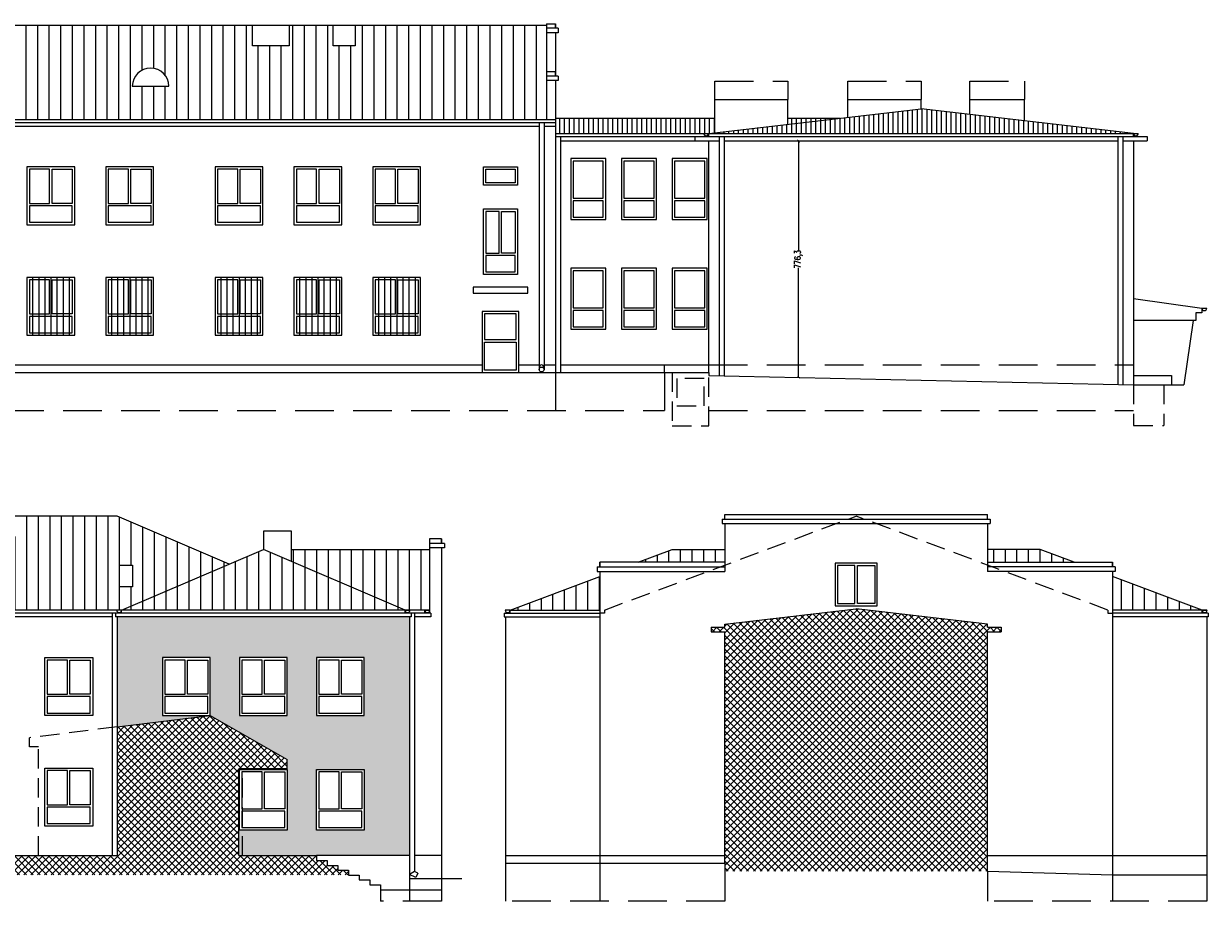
# Model space of a CAD drawing. Header units: centimetres. Extents: x -169503 to -110243, y -22061 to 11368.
# Tile 2 of 37: x -165591 to -161700, y -2219 to 662. Entities that reach past the tile are written whole.
import ezdxf

# ---------------------------------------------------------------- set-up
doc = ezdxf.new("R2010")
doc.units = ezdxf.units.CM
doc.header["$LTSCALE"] = 10
doc.linetypes.add('KRESKOWA', pattern=[19.05, 12.7, -6.35])
doc.linetypes.add('UKRYTE', pattern=[9.525, 6.35, -3.175])
doc.layers.get('0').update_dxf_attribs({"color": 250})
doc.layers.get('Defpoints').update_dxf_attribs({"color": 250})
for name, color, linetype, lineweight in [('_DOCIEPLENIE ISTN', 250, 'Continuous', 15), ('_KRATY', 250, 'Continuous', 15), ('_OKNA', 250, 'Continuous', 15), ('_SC', 250, 'Continuous', 15), ('_WID', 250, 'Continuous', 15)]:
    doc.layers.add(name, color=color, linetype=linetype, lineweight=lineweight)
doc.styles.add('styl1', font='Simplex.SHX', dxfattribs={"width": 0.7})
doc.dimstyles.new('100', dxfattribs={"dimtxt": 20, "dimasz": 10, "dimexe": 1.25, "dimexo": 0, "dimtad": 0, "dimdec": 1, "dimdsep": 46, "dimlunit": 6, "dimtxsty": 'styl1', "dimblk1": 'ARCHTICK', "dimblk2": 'ARCHTICK', "dimsah": 1, "dimcen": 5, "dimclrt": 256, "dimadec": 0, "dimazin": 0, "dimtfac": 1, "dimtdec": 1, "dimtmove": 0, "dimatfit": 3, "dimldrblk": 'ARCHTICK', "dimfxl": 1.25, "dimtolj": 1, "dimtzin": 0, "dimarcsym": 0})

# ---------------------------------------------------------------- blocks, each defined once
blk = doc.blocks.new('_ARCHTICK')
at = {"color": 0, "linetype": 'ByBlock', "const_width": 0.15}
blk.add_lwpolyline([(-0.5, -0.5), (0.5, 0.5)], dxfattribs=at)
blk = doc.blocks.new('*D204')
at = {"layer": '_WID', "color": 0, "lineweight": -2}
for p, q in [((-163045.9, 277.5), (-163047.1, 277.5)), ((-163045.9, 277.5), (-163045.9, -82.1)), ((-163045.9, -498.9), (-163045.9, -139.3)), ((-163045.9, -498.9), (-163047.1, -498.9))]:
    blk.add_line(p, q, dxfattribs=at)
at = {"layer": 'Defpoints', "color": 0}
for p in [(-163045.9, 277.5), (-163045.9, -498.9), (-163045.9, -498.9)]:
    blk.add_point(p, dxfattribs=at)
at = {"layer": '_WID', "color": 0, "lineweight": -2, "xscale": 10, "yscale": 10, "zscale": 10}
for p, rotation in [((-163045.9, 277.5), 90), ((-163045.9, -498.9), 270)]:
    blk.add_blockref('_ARCHTICK', p, dxfattribs=dict(at, rotation=rotation))
at = {"layer": '_WID', "insert": (-163045.9, -110.7), "char_height": 20, "attachment_point": 5, "rotation": 90, "style": 'styl1'}
blk.add_mtext('\\A1;776,3', dxfattribs=at)

msp = doc.modelspace()

# ---------------------------------------------------------------- hatches: boundary and pattern name
at = {"layer": '_DOCIEPLENIE ISTN'}
h = msp.add_hatch(dxfattribs=at)
h.set_pattern_fill('AR-CONC', color=256, scale=0.2)
h.set_pattern_definition([(50, (-20038.21, -1611.04), (36.436934, -3.187817), [3.81, -41.91]), (355, (-20038.21, -1611.04), (-7.048684, 38.211369), [3.048, -33.528117]), (100.451445, (-20035.175, -1611.306), (29.388249, 35.02355), [3.238002, -35.618049]), (46.1842, (-20038.21, -1600.88), (54.215808, -8.408466), [5.715, -62.865]), (96.635558, (-20033.693, -1601.58), (47.480827, 49.485225), [4.857005, -53.427122]), (351.18415, (-20038.21, -1600.88), (47.480827, 49.485225), [4.571993, -50.291946]), (21, (-20033.13, -1603.42), (30.322878, -20.4530396), [3.81, -41.91]), (326, (-20033.13, -1603.42), (12.360406, 36.837593), [3.048, -33.528]), (71.451445, (-20030.604, -1605.125), (42.683284, 16.384554), [3.238002, -35.6179875]), (37.5, (-20038.211, -1611.04), (0.6177207, 16.9110078), [0, -33.1216, 0, -34.036, 0, -33.655]), (7.5, (-20038.211, -1611.04), (13.3639325, 20.036115), [0, -19.4056, 0, -32.3596, 0, -12.827]), (327.5, (-20049.54, -1611.04), (27.118119, -1.1457488), [0, -12.7, 0, -39.624, 0, -52.578]), (317.5, (-20054.62, -1611.04), (29.6258363, 5.0852982), [0, -16.51, 0, -26.3144, 0, -37.338])])
h.paths.add_polyline_path([(-164322.96, -1284.58), (-165283.96, -1284.58), (-165283.96, -1646.18), (-164977.96, -1608.58), (-165134.96, -1608.58), (-165134.96, -1418.58), (-164977.96, -1418.58), (-164977.96, -1608.58), (-164724.96, -1753.58), (-164724.96, -1783.58), (-164883.96, -1783.58), (-164883.96, -2068.58), (-164628.96, -2068.58), (-164322.96, -2068.58)])
h.paths.add_polyline_path([(-164881.96, -1418.58), (-164724.96, -1418.58), (-164724.96, -1608.58), (-164881.96, -1608.58)], flags=16)
h.paths.add_polyline_path([(-164873.96, -1426.58), (-164807.46, -1426.58), (-164807.46, -1538.58), (-164873.96, -1538.58)], flags=0)
h.paths.add_polyline_path([(-164799.46, -1426.58), (-164732.96, -1426.58), (-164732.96, -1538.58), (-164799.46, -1538.58)], flags=0)
h.paths.add_polyline_path([(-164873.96, -1546.58), (-164732.96, -1546.58), (-164732.96, -1600.58), (-164873.96, -1600.58)], flags=0)
h.paths.add_polyline_path([(-164628.96, -1418.58), (-164471.96, -1418.58), (-164471.96, -1608.58), (-164628.96, -1608.58)], flags=16)
h.paths.add_polyline_path([(-164620.96, -1426.58), (-164554.46, -1426.58), (-164554.46, -1538.58), (-164620.96, -1538.58)], flags=0)
h.paths.add_polyline_path([(-164881.96, -1785.58), (-164724.96, -1785.58), (-164724.96, -1984.58), (-164881.96, -1984.58)], flags=16)
h.paths.add_polyline_path([(-164620.96, -1546.58), (-164479.96, -1546.58), (-164479.96, -1600.58), (-164620.96, -1600.58)], flags=0)
h.paths.add_polyline_path([(-164873.96, -1793.58), (-164807.46, -1793.58), (-164807.46, -1914.58), (-164873.96, -1914.58)], flags=0)
h.paths.add_polyline_path([(-164546.46, -1426.58), (-164479.96, -1426.58), (-164479.96, -1538.58), (-164546.46, -1538.58)], flags=0)
h.paths.add_polyline_path([(-164799.46, -1793.58), (-164732.96, -1793.58), (-164732.96, -1914.58), (-164799.46, -1914.58)], flags=0)
h.paths.add_polyline_path([(-164873.96, -1922.58), (-164732.96, -1922.58), (-164732.96, -1976.58), (-164873.96, -1976.58)], flags=0)
h.paths.add_polyline_path([(-164628.96, -1785.58), (-164471.96, -1785.58), (-164471.96, -1984.58), (-164628.96, -1984.58)], flags=16)
h.paths.add_polyline_path([(-164620.96, -1793.58), (-164554.46, -1793.58), (-164554.46, -1914.58), (-164620.96, -1914.58)], flags=0)
h.paths.add_polyline_path([(-164546.46, -1793.58), (-164479.96, -1793.58), (-164479.96, -1914.58), (-164546.46, -1914.58)], flags=0)
h.paths.add_polyline_path([(-164620.96, -1922.58), (-164479.96, -1922.58), (-164479.96, -1976.58), (-164620.96, -1976.58)], flags=0)
at = {"layer": '_OKNA'}
h = msp.add_hatch(dxfattribs=at)
h.set_pattern_fill('ANSI31', color=256, scale=12, angle=45)
h.paths.add_polyline_path([(-166491.33, 547.42), (-166944.83, 547.42), (-166944.83, 348.46), (-166929.83, 348.46), (-166864.83, 348.46), (-166491.33, 508.1)])
h.paths.add_polyline_path([(-166399.33, 547.42), (-166864.83, 348.46), (-165933.83, 348.46)])
h.paths.add_polyline_path([(-163873.83, 657.26), (-164501.33, 657.26), (-164501.33, 589.64), (-164573.83, 589.64), (-164573.83, 657.26), (-164718.83, 657.26), (-164718.83, 589.64), (-164838.83, 589.64), (-164838.83, 657.26), (-165918.83, 657.26), (-166287.58, 499.66), (-165933.83, 348.46), (-165917.83, 348.46), (-163873.83, 348.46)])
h.paths.add_polyline_path([(-165113.83, 456.94), (-165233.83, 456.94, -1)], flags=16)
h.paths.add_polyline_path([(-165927.33, 425.24), (-165969.33, 425.24), (-165969.33, 495.88), (-165927.33, 495.88)], flags=16)
h = msp.add_hatch(dxfattribs=at)
h.set_pattern_fill('ANSI31', color=256, scale=5, angle=45)
h.paths.add_polyline_path([(-163320.83, 352.46), (-163843.83, 352.46), (-163843.83, 302.46), (-163340.83, 302.46), (-163320.83, 304.78)])
h.paths.add_polyline_path([(-162643.33, 383.29), (-163340.83, 302.46), (-161945.83, 302.46)])
h.paths.add_polyline_path([(-162909.33, 352.46), (-163080.83, 352.46), (-163080.83, 332.59)], flags=17)
h = msp.add_hatch(dxfattribs=at)
h.set_pattern_fill('ANSI31', color=256, scale=12, angle=45)
h.set_pattern_definition([(90, (-20038.21, -1611.04), (-38.1, 7e-15), [])])
h.paths.add_polyline_path([(-164257.96, -1063.62), (-164711.46, -1063.62), (-164711.46, -1102.94), (-164337.96, -1262.58), (-164257.96, -1262.58)])
h.paths.add_polyline_path([(-164711.46, -1102.94), (-164803.46, -1063.62), (-165268.96, -1262.58), (-164337.96, -1262.58)])
h.paths.add_polyline_path([(-165283.96, -953.78), (-165608.96, -953.78), (-165608.96, -1021.4), (-165728.96, -1021.4), (-165728.96, -953.78), (-166483.96, -953.78), (-166483.96, -1021.4), (-166628.96, -1021.4), (-166628.96, -953.78), (-166883.96, -953.78), (-166883.96, -1021.4), (-167003.96, -1021.4), (-167003.96, -953.78), (-167328.96, -953.78), (-167328.96, -1262.58), (-165268.96, -1262.58), (-164915.2, -1111.38)])
h.paths.add_polyline_path([(-165233.46, -1115.16), (-165233.46, -1185.8), (-165275.46, -1185.8), (-165275.46, -1115.16)], flags=16)
h.paths.add_polyline_path([(-165968.96, -1154.1), (-166088.96, -1154.1, -1)], flags=16)
h = msp.add_hatch(dxfattribs=at)
h.set_pattern_fill('ANSI31', color=256, scale=12, angle=45)
h.set_pattern_definition([(90, (8702.66, -1611.04), (-38.1, 7e-15), [])])
h.paths.add_polyline_path([(-163697.83, -1152.36), (-163992.83, -1262.58), (-163697.83, -1262.58)])
h.paths.add_polyline_path([(-163287.83, -1063.62), (-163460.33, -1063.62), (-163572.62, -1105.58), (-163287.83, -1105.58)])
h.paths.add_polyline_path([(-162252.33, -1063.62), (-162424.83, -1063.62), (-162424.83, -1105.58), (-162140.04, -1105.58)])
h.paths.add_polyline_path([(-162014.83, -1152.36), (-162014.83, -1262.58), (-161719.83, -1262.58)])
h = msp.add_hatch(dxfattribs=at)
h.set_pattern_fill('ANSI37', color=256, scale=5)
h.set_pattern_definition([(45, (8702.66, -1611.04), (-11.2253202, 11.2253202), []), (135, (8702.66, -1611.04), (-11.2253202, -11.2253202), [])])
h.paths.add_polyline_path([(-162424.83, -1333.58), (-162379.83, -1333.58), (-162379.83, -1318.58), (-162424.83, -1318.58), (-162424.83, -1308.58), (-162856.33, -1258.58), (-163287.83, -1308.58), (-163287.83, -1318.58), (-163332.83, -1318.58), (-163332.83, -1333.58), (-163287.83, -1333.58), (-163287.83, -2093.58), (-163287.83, -2119.58), (-162424.83, -2119.58)])
h = msp.add_hatch(dxfattribs=at)
h.set_pattern_fill('ANSI37', color=256, scale=5)
h.set_pattern_definition([(45, (-20038.211, -1611.04), (-11.2253202, 11.2253202), []), (135, (-20038.211, -1611.04), (-11.2253202, -11.2253202), [])])
h.paths.add_polyline_path([(-164883.96, -1783.58), (-164724.96, -1783.58), (-164724.96, -1753.58), (-164977.96, -1608.58), (-165283.96, -1646.18), (-165283.96, -2068.58), (-165887.96, -2068.58), (-165887.96, -2131.58), (-164523.96, -2131.58), (-164523.96, -2116.58), (-164558.96, -2116.58), (-164558.96, -2100.58), (-164593.96, -2100.58), (-164593.96, -2084.58), (-164628.96, -2084.58), (-164628.96, -2068.58), (-164883.96, -2068.58)])

# ---------------------------------------------------------------- linework, layer by layer
at = {"layer": '_KRATY'}
for p, q in [((-165561.33, -170.54), (-165561.33, -360.54)), ((-165541.33, -170.54), (-165541.33, -360.54)), ((-165521.33, -170.54), (-165521.33, -360.54)), ((-165501.33, -170.54), (-165501.33, -360.54)), ((-165481.33, -170.54), (-165481.33, -360.54)), ((-165461.33, -170.54), (-165461.33, -360.54)), ((-165441.33, -170.54), (-165441.33, -360.54)), ((-165302.33, -170.54), (-165302.33, -360.54)), ((-165282.33, -170.54), (-165282.33, -360.54)), ((-165262.33, -170.54), (-165262.33, -360.54)), ((-165242.33, -170.54), (-165242.33, -360.54)), ((-165222.33, -170.54), (-165222.33, -360.54)), ((-165202.33, -170.54), (-165202.33, -360.54)), ((-165182.33, -170.54), (-165182.33, -360.54)), ((-164943.33, -170.54), (-164943.33, -360.54)), ((-164923.33, -170.54), (-164923.33, -360.54)), ((-164903.33, -170.54), (-164903.33, -360.54)), ((-164883.33, -170.54), (-164883.33, -360.54)), ((-164863.33, -170.54), (-164863.33, -360.54)), ((-164843.33, -170.54), (-164843.33, -360.54)), ((-164823.33, -170.54), (-164823.33, -360.54)), ((-164684.33, -170.54), (-164684.33, -360.54)), ((-164664.33, -170.54), (-164664.33, -360.54)), ((-164644.33, -170.54), (-164644.33, -360.54)), ((-164624.33, -170.54), (-164624.33, -360.54)), ((-164604.33, -170.54), (-164604.33, -360.54)), ((-164584.33, -170.54), (-164584.33, -360.54)), ((-164564.33, -170.54), (-164564.33, -360.54)), ((-164425.33, -170.54), (-164425.33, -360.54)), ((-164405.33, -170.54), (-164405.33, -360.54)), ((-164385.33, -170.54), (-164385.33, -360.54)), ((-164365.33, -170.54), (-164365.33, -360.54)), ((-164345.33, -170.54), (-164345.33, -360.54)), ((-164325.33, -170.54), (-164325.33, -360.54)), ((-164305.33, -170.54), (-164305.33, -360.54))]:
    msp.add_line(p, q, dxfattribs=at)
at = {"layer": '_OKNA'}
for points in [[(-163785.83, 89.46), (-163686.83, 89.46), (-163686.83, 211.46), (-163785.83, 211.46)], [(-163619.33, 89.46), (-163520.33, 89.46), (-163520.33, 211.46), (-163619.33, 211.46)], [(-163452.83, 89.46), (-163353.83, 89.46), (-163353.83, 211.46), (-163452.83, 211.46)], [(-165571.83, 72.46), (-165505.33, 72.46), (-165505.33, 184.46), (-165571.83, 184.46)], [(-165430.83, 72.46), (-165497.33, 72.46), (-165497.33, 184.46), (-165430.83, 184.46)], [(-165312.83, 72.46), (-165246.33, 72.46), (-165246.33, 184.46), (-165312.83, 184.46)], [(-165171.83, 72.46), (-165238.33, 72.46), (-165238.33, 184.46), (-165171.83, 184.46)], [(-164953.83, 72.46), (-164887.33, 72.46), (-164887.33, 184.46), (-164953.83, 184.46)], [(-164812.83, 72.46), (-164879.33, 72.46), (-164879.33, 184.46), (-164812.83, 184.46)], [(-164694.83, 72.46), (-164628.33, 72.46), (-164628.33, 184.46), (-164694.83, 184.46)], [(-164553.83, 72.46), (-164620.33, 72.46), (-164620.33, 184.46), (-164553.83, 184.46)], [(-164435.83, 72.46), (-164369.33, 72.46), (-164369.33, 184.46), (-164435.83, 184.46)], [(-164294.83, 72.46), (-164361.33, 72.46), (-164361.33, 184.46), (-164294.83, 184.46)], [(-164072.83, 184.46), (-163976.83, 184.46), (-163976.83, 140.46), (-164072.83, 140.46)], [(-163785.83, 27.46), (-163686.83, 27.46), (-163686.83, 81.46), (-163785.83, 81.46)], [(-163619.33, 27.46), (-163520.33, 27.46), (-163520.33, 81.46), (-163619.33, 81.46)], [(-163452.83, 27.46), (-163353.83, 27.46), (-163353.83, 81.46), (-163452.83, 81.46)], [(-165571.83, 10.46), (-165430.83, 10.46), (-165430.83, 64.46), (-165571.83, 64.46)], [(-165312.83, 10.46), (-165171.83, 10.46), (-165171.83, 64.46), (-165312.83, 64.46)], [(-164953.83, 10.46), (-164812.83, 10.46), (-164812.83, 64.46), (-164953.83, 64.46)], [(-164694.83, 10.46), (-164553.83, 10.46), (-164553.83, 64.46), (-164694.83, 64.46)], [(-164435.83, 10.46), (-164294.83, 10.46), (-164294.83, 64.46), (-164435.83, 64.46)], [(-164072.83, -90.54), (-164028.83, -90.54), (-164028.83, 46.46), (-164072.83, 46.46)], [(-163976.83, -90.54), (-164020.83, -90.54), (-164020.83, 46.46), (-163976.83, 46.46)], [(-164072.83, -152.54), (-163976.83, -152.54), (-163976.83, -98.54), (-164072.83, -98.54)], [(-163785.83, -270.54), (-163686.83, -270.54), (-163686.83, -148.54), (-163785.83, -148.54)], [(-163619.33, -270.54), (-163520.33, -270.54), (-163520.33, -148.54), (-163619.33, -148.54)], [(-163452.83, -270.54), (-163353.83, -270.54), (-163353.83, -148.54), (-163452.83, -148.54)], [(-165571.83, -290.54), (-165505.33, -290.54), (-165505.33, -178.54), (-165571.83, -178.54)], [(-165430.83, -290.54), (-165497.33, -290.54), (-165497.33, -178.54), (-165430.83, -178.54)], [(-165312.83, -290.54), (-165246.33, -290.54), (-165246.33, -178.54), (-165312.83, -178.54)], [(-165171.83, -290.54), (-165238.33, -290.54), (-165238.33, -178.54), (-165171.83, -178.54)], [(-164953.83, -290.54), (-164887.33, -290.54), (-164887.33, -178.54), (-164953.83, -178.54)], [(-164812.83, -290.54), (-164879.33, -290.54), (-164879.33, -178.54), (-164812.83, -178.54)], [(-164694.83, -290.54), (-164628.33, -290.54), (-164628.33, -178.54), (-164694.83, -178.54)], [(-164553.83, -290.54), (-164620.33, -290.54), (-164620.33, -178.54), (-164553.83, -178.54)], [(-164435.83, -290.54), (-164369.33, -290.54), (-164369.33, -178.54), (-164435.83, -178.54)], [(-164294.83, -290.54), (-164361.33, -290.54), (-164361.33, -178.54), (-164294.83, -178.54)], [(-165571.83, -352.54), (-165430.83, -352.54), (-165430.83, -298.54), (-165571.83, -298.54)], [(-165312.83, -352.54), (-165171.83, -352.54), (-165171.83, -298.54), (-165312.83, -298.54)], [(-164953.83, -352.54), (-164812.83, -352.54), (-164812.83, -298.54), (-164953.83, -298.54)], [(-164694.83, -352.54), (-164553.83, -352.54), (-164553.83, -298.54), (-164694.83, -298.54)], [(-164435.83, -352.54), (-164294.83, -352.54), (-164294.83, -298.54), (-164435.83, -298.54)], [(-164076.83, -374.54), (-163972.83, -374.54), (-163972.83, -290.54), (-164076.83, -290.54)], [(-163785.83, -332.54), (-163686.83, -332.54), (-163686.83, -278.54), (-163785.83, -278.54)], [(-163619.33, -332.54), (-163520.33, -332.54), (-163520.33, -278.54), (-163619.33, -278.54)], [(-163452.83, -332.54), (-163353.83, -332.54), (-163353.83, -278.54), (-163452.83, -278.54)], [(-164076.83, -382.54), (-163972.83, -382.54), (-163972.83, -474.54), (-164076.83, -474.54)], [(-162917.33, -1240.58), (-162860.33, -1240.58), (-162860.33, -1116.58), (-162917.33, -1116.58)], [(-162795.33, -1240.58), (-162852.33, -1240.58), (-162852.33, -1116.58), (-162795.33, -1116.58)], [(-165512.96, -1538.58), (-165446.46, -1538.58), (-165446.46, -1426.58), (-165512.96, -1426.58)], [(-165371.96, -1538.58), (-165438.46, -1538.58), (-165438.46, -1426.58), (-165371.96, -1426.58)], [(-165126.96, -1538.58), (-165060.46, -1538.58), (-165060.46, -1426.58), (-165126.96, -1426.58)], [(-164985.96, -1538.58), (-165052.46, -1538.58), (-165052.46, -1426.58), (-164985.96, -1426.58)], [(-164873.96, -1538.58), (-164807.46, -1538.58), (-164807.46, -1426.58), (-164873.96, -1426.58)], [(-164732.96, -1538.58), (-164799.46, -1538.58), (-164799.46, -1426.58), (-164732.96, -1426.58)], [(-164620.96, -1538.58), (-164554.46, -1538.58), (-164554.46, -1426.58), (-164620.96, -1426.58)], [(-164479.96, -1538.58), (-164546.46, -1538.58), (-164546.46, -1426.58), (-164479.96, -1426.58)], [(-165512.96, -1600.58), (-165371.96, -1600.58), (-165371.96, -1546.58), (-165512.96, -1546.58)], [(-165126.96, -1600.58), (-164985.96, -1600.58), (-164985.96, -1546.58), (-165126.96, -1546.58)], [(-164873.96, -1600.58), (-164732.96, -1600.58), (-164732.96, -1546.58), (-164873.96, -1546.58)], [(-164620.96, -1600.58), (-164479.96, -1600.58), (-164479.96, -1546.58), (-164620.96, -1546.58)], [(-165512.96, -1901.58), (-165446.46, -1901.58), (-165446.46, -1789.58), (-165512.96, -1789.58)], [(-165371.96, -1901.58), (-165438.46, -1901.58), (-165438.46, -1789.58), (-165371.96, -1789.58)], [(-164873.96, -1914.58), (-164807.46, -1914.58), (-164807.46, -1793.58), (-164873.96, -1793.58)], [(-164732.96, -1914.58), (-164799.46, -1914.58), (-164799.46, -1793.58), (-164732.96, -1793.58)], [(-164620.96, -1914.58), (-164554.46, -1914.58), (-164554.46, -1793.58), (-164620.96, -1793.58)], [(-164479.96, -1914.58), (-164546.46, -1914.58), (-164546.46, -1793.58), (-164479.96, -1793.58)], [(-165512.96, -1963.58), (-165371.96, -1963.58), (-165371.96, -1909.58), (-165512.96, -1909.58)], [(-164873.96, -1976.58), (-164732.96, -1976.58), (-164732.96, -1922.58), (-164873.96, -1922.58)], [(-164620.96, -1976.58), (-164479.96, -1976.58), (-164479.96, -1922.58), (-164620.96, -1922.58)]]:
    msp.add_lwpolyline(points, close=True, dxfattribs=at)
at = {"layer": '_SC'}
for p, q in [((-166984.83, -482.54), (-163340.83, -482.54)), ((-163340.83, -482.54), (-163340.83, -492.54)), ((-163340.83, -492.54), (-161945.83, -522.54)), ((-161945.83, -522.54), (-161780.11, -522.54)), ((-163287.83, -1308.58), (-162856.33, -1258.58)), ((-162424.83, -1308.58), (-162856.33, -1258.58)), ((-163332.83, -1318.58), (-163287.83, -1318.58)), ((-163332.83, -1318.58), (-163332.83, -1333.58)), ((-163287.83, -1318.58), (-163287.83, -1308.58)), ((-162424.83, -1318.58), (-162424.83, -1308.58)), ((-162424.83, -1318.58), (-162379.83, -1318.58)), ((-162379.83, -1318.58), (-162379.83, -1333.58)), ((-163332.83, -1333.58), (-163287.83, -1333.58)), ((-163287.83, -2093.58), (-163287.83, -1333.58)), ((-162424.83, -2119.58), (-162424.83, -1333.58)), ((-162424.83, -1333.58), (-162379.83, -1333.58)), ((-165283.96, -1646.18), (-164977.96, -1608.58)), ((-164977.96, -1608.58), (-164724.96, -1753.58)), ((-165283.96, -1673.1), (-165283.96, -2068.58)), ((-164883.96, -2068.58), (-164883.96, -1783.58)), ((-164724.96, -1783.58), (-164883.96, -1783.58)), ((-164724.96, -1783.58), (-164724.96, -1753.58)), ((-165887.96, -2068.58), (-165283.96, -2068.58)), ((-164883.96, -2068.58), (-164628.96, -2068.58)), ((-164628.96, -2068.58), (-164628.96, -2084.58)), ((-164628.96, -2084.58), (-164593.96, -2084.58)), ((-164593.96, -2084.58), (-164593.96, -2100.58)), ((-164593.96, -2100.58), (-164558.96, -2100.58)), ((-164558.96, -2100.58), (-164558.96, -2116.58)), ((-164007.83, -2093.58), (-163287.83, -2093.58)), ((-164558.96, -2116.58), (-164523.96, -2116.58)), ((-164523.96, -2116.58), (-164523.96, -2132.58)), ((-164523.96, -2132.58), (-164488.96, -2132.58)), ((-164488.96, -2132.58), (-164488.96, -2148.58)), ((-162424.83, -2119.58), (-162014.83, -2131.58)), ((-162014.83, -2131.58), (-161704.83, -2131.58)), ((-164488.96, -2148.58), (-164453.96, -2148.58)), ((-164453.96, -2148.58), (-164453.96, -2164.58)), ((-164453.96, -2164.58), (-164418.96, -2164.58)), ((-164418.96, -2164.58), (-164418.96, -2180.58)), ((-164418.96, -2180.58), (-164217.96, -2180.58))]:
    msp.add_line(p, q, dxfattribs=at)
at = {"layer": '_WID'}
for p, q in [((-163873.83, 662.46), (-163873.83, 348.46)), ((-163873.83, 662.46), (-163843.83, 662.46)), ((-163843.83, 662.46), (-163843.83, 647.46)), ((-163843.83, 647.46), (-163843.83, 662.46)), ((-165918.83, 657.26), (-163873.83, 657.26)), ((-163834.83, 647.46), (-163873.83, 647.46)), ((-163834.83, 632.46), (-163873.83, 632.46)), ((-163843.83, 632.46), (-163843.83, 490.46)), ((-163834.83, 647.46), (-163834.83, 632.46)), ((-163873.83, 505.46), (-163843.83, 505.46)), ((-163834.83, 490.46), (-163873.83, 490.46)), ((-163834.83, 475.46), (-163873.83, 475.46)), ((-163843.83, 505.46), (-163843.83, 490.46)), ((-163843.83, 490.46), (-163843.83, 505.46)), ((-163843.83, 475.46), (-163843.83, -482.54)), ((-163834.83, 490.46), (-163834.83, 475.46)), ((-165233.83, 456.94), (-165113.83, 456.94)), ((-163320.83, 304.78), (-163320.83, 413.29)), ((-163320.83, 413.29), (-163080.83, 413.29)), ((-163080.83, 332.59), (-163080.83, 413.29)), ((-162883.33, 355.48), (-162883.33, 413.29)), ((-162883.33, 413.29), (-162643.33, 413.29)), ((-162643.33, 383.29), (-162643.33, 413.29)), ((-162483.33, 364.75), (-162483.33, 413.29)), ((-162483.33, 413.29), (-162303.33, 413.29)), ((-162303.33, 343.89), (-162303.33, 413.29)), ((-163843.83, 352.46), (-163320.83, 352.46)), ((-163340.83, 302.46), (-162643.33, 383.29)), ((-163080.83, 352.46), (-162909.33, 352.46)), ((-161945.83, 302.46), (-162643.33, 383.29)), ((-166949.83, 338.46), (-163843.83, 338.46)), ((-166944.83, 348.46), (-163843.83, 348.46)), ((-166884.83, 326.46), (-163897.56, 326.46)), ((-163897.56, 338.46), (-163897.56, -472.71)), ((-163881.56, 338.46), (-163881.56, -472.71)), ((-163881.56, 326.46), (-163843.83, 326.46)), ((-163843.83, 327.46), (-163843.83, -482.54)), ((-163843.83, 327.46), (-163843.83, -457.54)), ((-163843.83, 302.46), (-161945.83, 302.46)), ((-163843.83, 292.46), (-161900.83, 292.46)), ((-163827.83, 292.46), (-163827.83, -482.54)), ((-163827.83, 277.46), (-163306.02, 277.46)), ((-163385.83, 292.46), (-163385.83, 277.46)), ((-163356.83, 302.46), (-163340.83, 302.46)), ((-163340.83, 292.46), (-163340.83, 302.46)), ((-163340.83, -482.54), (-163340.83, 277.46)), ((-163306.02, 292.46), (-163306.02, -493.28)), ((-163290.02, 292.46), (-163290.02, -493.63)), ((-163290.02, 277.46), (-161996.64, 277.46)), ((-161996.64, 292.46), (-161996.64, -521.44)), ((-161980.64, 292.46), (-161980.64, -521.79)), ((-161980.64, 277.46), (-161900.83, 277.46)), ((-161945.83, 292.46), (-161945.83, 302.46)), ((-161945.83, 302.46), (-161929.83, 302.46)), ((-161945.83, 277.46), (-161945.83, -522.54)), ((-161900.83, 292.46), (-161900.83, 277.46)), ((-161945.83, -239.54), (-161720.83, -271.54)), ((-161720.83, -271.54), (-161720.83, -286.54)), ((-161720.83, -271.54), (-161704.83, -271.54)), ((-161720.83, -286.54), (-161740.83, -286.54)), ((-161740.83, -286.54), (-161740.83, -311.54)), ((-161740.83, -311.54), (-161945.83, -311.54)), ((-161749.37, -311.54), (-161780.11, -522.54)), ((-166879.83, -457.54), (-164084.83, -457.54)), ((-163964.83, -457.54), (-163897.56, -457.54)), ((-163881.56, -457.54), (-163843.83, -457.54)), ((-163827.83, -457.54), (-163388.83, -457.54)), ((-165283.96, -953.78), (-167328.96, -953.78)), ((-164915.2, -1111.38), (-165283.96, -953.78)), ((-163296.83, -963.58), (-162415.83, -963.58)), ((-163296.83, -963.58), (-163296.83, -978.58)), ((-163287.83, -948.58), (-162424.83, -948.58)), ((-163287.83, -963.58), (-163287.83, -948.58)), ((-162424.83, -963.58), (-162424.83, -948.58)), ((-162415.83, -963.58), (-162415.83, -978.58)), ((-163296.83, -978.58), (-162415.83, -978.58)), ((-163287.83, -978.58), (-163287.83, -1135.58)), ((-162424.83, -978.58), (-162424.83, -1135.58)), ((-164257.96, -1028.58), (-164257.96, -1272.58)), ((-164217.96, -1028.58), (-164257.96, -1028.58)), ((-164208.96, -1043.58), (-164257.96, -1043.58)), ((-164217.96, -1028.58), (-164217.96, -1043.58)), ((-164217.96, -1043.58), (-164217.96, -1028.58)), ((-164208.96, -1043.58), (-164208.96, -1058.58)), ((-165268.96, -1262.58), (-164803.46, -1063.62)), ((-164337.96, -1262.58), (-164803.46, -1063.62)), ((-164711.46, -1063.62), (-164257.96, -1063.62)), ((-164208.96, -1058.58), (-164257.96, -1058.58)), ((-164217.96, -1058.58), (-164217.96, -2143.58)), ((-163572.62, -1105.58), (-163460.33, -1063.62)), ((-163460.33, -1063.62), (-163287.83, -1063.62)), ((-162252.33, -1063.62), (-162424.83, -1063.62)), ((-162140.04, -1105.58), (-162252.33, -1063.62)), ((-163706.83, -1120.58), (-163287.83, -1120.58)), ((-163706.83, -1120.58), (-163706.83, -1135.58)), ((-163697.83, -1105.58), (-163697.83, -1120.58)), ((-163697.83, -1120.58), (-163697.83, -1105.58)), ((-163287.83, -1105.58), (-163697.83, -1105.58)), ((-162424.83, -1105.58), (-162014.83, -1105.58)), ((-162005.83, -1120.58), (-162424.83, -1120.58)), ((-162014.83, -1105.58), (-162014.83, -1120.58)), ((-162014.83, -1120.58), (-162014.83, -1105.58)), ((-162005.83, -1120.58), (-162005.83, -1135.58)), ((-163992.83, -1262.58), (-163697.83, -1152.36)), ((-163706.83, -1135.58), (-163287.83, -1135.58)), ((-163697.83, -1135.58), (-163697.83, -2093.58)), ((-162005.83, -1135.58), (-162424.83, -1135.58)), ((-162014.83, -1135.58), (-162014.83, -2131.58)), ((-161719.83, -1262.58), (-162014.83, -1152.36)), ((-164257.96, -1262.58), (-167358.96, -1262.58)), ((-164252.96, -1272.58), (-167358.96, -1272.58)), ((-165299.96, -1272.58), (-165299.96, -2068.58)), ((-165288.96, -1272.58), (-165288.96, -1284.58)), ((-165268.96, -1262.58), (-165284.96, -1262.58)), ((-165268.96, -1272.58), (-165268.96, -1262.58)), ((-164337.96, -1272.58), (-164337.96, -1262.58)), ((-164337.96, -1262.58), (-164321.96, -1262.58)), ((-164317.96, -1272.58), (-164317.96, -1284.58)), ((-164306.96, -1272.58), (-164306.96, -2120.96)), ((-164272.96, -1272.58), (-164272.96, -1262.58)), ((-164272.96, -1262.58), (-164256.96, -1262.58)), ((-164252.96, -1272.58), (-164252.96, -1284.58)), ((-164012.83, -1272.58), (-164012.83, -1284.58)), ((-164012.83, -1272.58), (-163697.83, -1272.58)), ((-163992.83, -1262.58), (-164008.83, -1262.58)), ((-163992.83, -1262.58), (-163697.83, -1262.58)), ((-163992.83, -1272.58), (-163992.83, -1262.58)), ((-161704.83, -1262.58), (-162014.83, -1262.58)), ((-161699.83, -1272.58), (-162014.83, -1272.58)), ((-161719.83, -1272.58), (-161719.83, -1262.58)), ((-161719.83, -1262.58), (-161703.83, -1262.58)), ((-161699.83, -1272.58), (-161699.83, -1284.58)), ((-165299.96, -1284.58), (-167302.36, -1284.58)), ((-164317.96, -1284.58), (-165288.96, -1284.58)), ((-165283.96, -1284.58), (-165283.96, -2068.58)), ((-164322.96, -1284.58), (-164322.96, -2180.58)), ((-164252.96, -1284.58), (-164306.96, -1284.58)), ((-164012.83, -1284.58), (-163697.83, -1284.58)), ((-164007.83, -1284.58), (-164007.83, -2093.58)), ((-161699.83, -1284.58), (-162014.83, -1284.58)), ((-161704.83, -1284.58), (-161704.83, -2131.58)), ((-164322.96, -2068.58), (-164628.96, -2068.58)), ((-164217.96, -2068.58), (-164306.96, -2068.58)), ((-164007.83, -2068.58), (-163287.83, -2068.58)), ((-162424.83, -2068.58), (-161704.83, -2068.58)), ((-164306.96, -2120.96), (-164322.96, -2131.09)), ((-164302.63, -2140.7), (-164322.96, -2131.09)), ((-164295.79, -2126.24), (-164306.96, -2120.96)), ((-164295.79, -2126.24), (-164302.63, -2140.7)), ((-164322.96, -2143.58), (-164151.45, -2143.58))]:
    msp.add_line(p, q, dxfattribs=at)
at = {"layer": '_WID', "linetype": 'KRESKOWA'}
for p, q in [((-163340.83, -457.54), (-161945.83, -457.54)), ((-163843.83, -482.54), (-163843.83, -607.54)), ((-163485.83, -482.67), (-163485.83, -607.54)), ((-166984.83, -607.54), (-163485.83, -607.54)), ((-163340.83, -607.54), (-161945.83, -607.54)), ((-164007.83, -2093.58), (-164007.83, -2218.58)), ((-163697.83, -2093.58), (-163697.83, -2218.58)), ((-163287.83, -2093.58), (-163287.83, -2218.58)), ((-162424.83, -2119.58), (-162424.83, -2218.58)), ((-162014.83, -2131.58), (-162014.83, -2218.58)), ((-161704.83, -2131.58), (-161704.83, -2218.58)), ((-164217.96, -2143.58), (-164217.96, -2218.58)), ((-164418.96, -2180.58), (-164418.96, -2218.58)), ((-164322.96, -2181.08), (-164322.96, -2218.58)), ((-164217.96, -2218.58), (-164418.96, -2218.58)), ((-163287.83, -2218.58), (-164007.83, -2218.58)), ((-161704.83, -2218.58), (-162424.83, -2218.58))]:
    msp.add_line(p, q, dxfattribs=at)
at = {"layer": '_WID', "linetype": 'UKRYTE'}
for p, q in [((-161945.83, -522.54), (-161945.83, -656.63)), ((-161945.83, -522.54), (-161945.83, -656.63)), ((-161845.83, -522.54), (-161845.83, -656.63)), ((-161945.83, -656.63), (-161845.83, -656.63)), ((-163682.83, -1262.58), (-162856.33, -953.78)), ((-162029.83, -1262.58), (-162856.33, -953.78)), ((-163682.83, -1272.58), (-163697.83, -1272.58)), ((-163682.83, -1262.58), (-163682.83, -1272.58)), ((-162029.83, -1262.58), (-162029.83, -1272.58)), ((-162029.83, -1272.58), (-162014.83, -1272.58)), ((-165283.96, -1646.18), (-165571.96, -1681.58)), ((-165571.96, -1711.58), (-165571.96, -1681.58)), ((-165541.96, -1711.58), (-165571.96, -1711.58)), ((-165541.96, -2068.58), (-165541.96, -1711.58)), ((-164871.96, -2068.58), (-164871.96, -1783.58))]:
    msp.add_line(p, q, dxfattribs=at)
at = {"layer": '_WID'}
for points in [[(-164718.83, 589.64), (-164838.83, 589.64), (-164838.83, 657.26), (-164718.83, 657.26)], [(-164501.33, 589.64), (-164573.83, 589.64), (-164573.83, 657.26), (-164501.33, 657.26)], [(-163793.83, 19.46), (-163678.83, 19.46), (-163678.83, 219.46), (-163793.83, 219.46)], [(-163627.33, 19.46), (-163512.33, 19.46), (-163512.33, 219.46), (-163627.33, 219.46)], [(-163460.83, 19.46), (-163345.83, 19.46), (-163345.83, 219.46), (-163460.83, 219.46)], [(-165579.83, 2.46), (-165422.83, 2.46), (-165422.83, 192.46), (-165579.83, 192.46)], [(-165320.83, 2.46), (-165163.83, 2.46), (-165163.83, 192.46), (-165320.83, 192.46)], [(-164961.83, 2.46), (-164804.83, 2.46), (-164804.83, 192.46), (-164961.83, 192.46)], [(-164702.83, 2.46), (-164545.83, 2.46), (-164545.83, 192.46), (-164702.83, 192.46)], [(-164443.83, 2.46), (-164286.83, 2.46), (-164286.83, 192.46), (-164443.83, 192.46)], [(-164080.83, 192.46), (-163968.83, 192.46), (-163968.83, 132.46), (-164080.83, 132.46)], [(-164080.83, 54.46), (-163968.83, 54.46), (-163968.83, -160.54), (-164080.83, -160.54)], [(-163793.83, -340.54), (-163678.83, -340.54), (-163678.83, -140.54), (-163793.83, -140.54)], [(-163627.33, -340.54), (-163512.33, -340.54), (-163512.33, -140.54), (-163627.33, -140.54)], [(-163460.83, -340.54), (-163345.83, -340.54), (-163345.83, -140.54), (-163460.83, -140.54)], [(-165579.83, -360.54), (-165422.83, -360.54), (-165422.83, -170.54), (-165579.83, -170.54)], [(-165320.83, -360.54), (-165163.83, -360.54), (-165163.83, -170.54), (-165320.83, -170.54)], [(-164961.83, -360.54), (-164804.83, -360.54), (-164804.83, -170.54), (-164961.83, -170.54)], [(-164702.83, -360.54), (-164545.83, -360.54), (-164545.83, -170.54), (-164702.83, -170.54)], [(-164443.83, -360.54), (-164286.83, -360.54), (-164286.83, -170.54), (-164443.83, -170.54)], [(-164114.83, -222.54), (-163934.83, -222.54), (-163934.83, -202.54), (-164114.83, -202.54)], [(-164084.83, -482.54), (-163964.83, -482.54), (-163964.83, -282.54), (-164084.83, -282.54)], [(-165233.46, -1185.8), (-165275.46, -1185.8), (-165275.46, -1115.16), (-165233.46, -1115.16)], [(-162925.33, -1248.58), (-162787.33, -1248.58), (-162787.33, -1108.58), (-162925.33, -1108.58)], [(-165363.96, -1608.58), (-165520.96, -1608.58), (-165520.96, -1418.58), (-165363.96, -1418.58)], [(-165134.96, -1608.58), (-164977.96, -1608.58), (-164977.96, -1418.58), (-165134.96, -1418.58)], [(-164881.96, -1608.58), (-164724.96, -1608.58), (-164724.96, -1418.58), (-164881.96, -1418.58)], [(-164628.96, -1608.58), (-164471.96, -1608.58), (-164471.96, -1418.58), (-164628.96, -1418.58)], [(-165363.96, -1971.58), (-165520.96, -1971.58), (-165520.96, -1781.58), (-165363.96, -1781.58)], [(-164724.96, -1984.58), (-164881.96, -1984.58), (-164881.96, -1785.58), (-164724.96, -1785.58)], [(-164471.96, -1984.58), (-164628.96, -1984.58), (-164628.96, -1785.58), (-164471.96, -1785.58)]]:
    msp.add_lwpolyline(points, close=True, dxfattribs=at)
at = {"layer": '_WID', "linetype": 'KRESKOWA'}
for points in [[(-163320.83, 413.29), (-163320.83, 473.29), (-163080.83, 473.29), (-163080.83, 413.29)], [(-162883.33, 413.29), (-162883.33, 473.29), (-162643.33, 473.29), (-162643.33, 413.29)], [(-162483.33, 413.29), (-162483.33, 473.29), (-162303.33, 473.29), (-162303.33, 413.29)]]:
    msp.add_lwpolyline(points, dxfattribs=at)
at = {"layer": '_WID'}
for points in [[(-163485.83, -482.54), (-163485.83, -457.54), (-163340.83, -457.54)], [(-161945.83, -492.54), (-161820.83, -492.54), (-161820.83, -522.54)], [(-164711.46, -1102.94), (-164711.46, -1003.62), (-164803.46, -1003.62), (-164803.46, -1063.62)]]:
    msp.add_lwpolyline(points, dxfattribs=at)
at = {"layer": '_WID', "linetype": 'UKRYTE'}
msp.add_lwpolyline([(-163460.83, -482.54), (-163460.83, -657.54), (-163340.83, -657.54), (-163340.83, -492.54)], dxfattribs=at)
msp.add_lwpolyline([(-163355.83, -502.54), (-163445.83, -502.54), (-163445.83, -592.54), (-163355.83, -592.54)], close=True, dxfattribs=at)
at = {"layer": '_WID'}
msp.add_circle((-163889.56, -472.71), 8, dxfattribs=at)
for centre, radius, start, end in [((-165173.83, 456.94), 60, 0, 180), ((-163348.83, 302.46), 8, 180, 0), ((-161937.83, 302.46), 8, 180, 0), ((-161712.83, -271.54), 8, 180, 0), ((-163889.56, -465.75), 8, 360, 180), ((-165276.96, -1262.58), 8, 180, 0), ((-164329.96, -1262.58), 8, 180, 0), ((-164264.96, -1262.58), 8, 180, 0), ((-164000.83, -1262.58), 8, 180, 0), ((-161711.83, -1262.58), 8, 180, 0)]:
    msp.add_arc(centre, radius, start, end, dxfattribs=at)

# ---------------------------------------------------------------- dimensions: what is measured, and where the dimension line sits
dim = msp.add_linear_dim(base=(-163045.89, -498.88), p1=(-163045.89, 277.46), p2=(-163045.89, -498.88), angle=90, dimstyle='100', dxfattribs=at)
dim.commit()
dim.dimension.update_dxf_attribs({"geometry": '*D204', "text_midpoint": (-163045.89, -110.71)})

doc.saveas('drawing.dxf')
